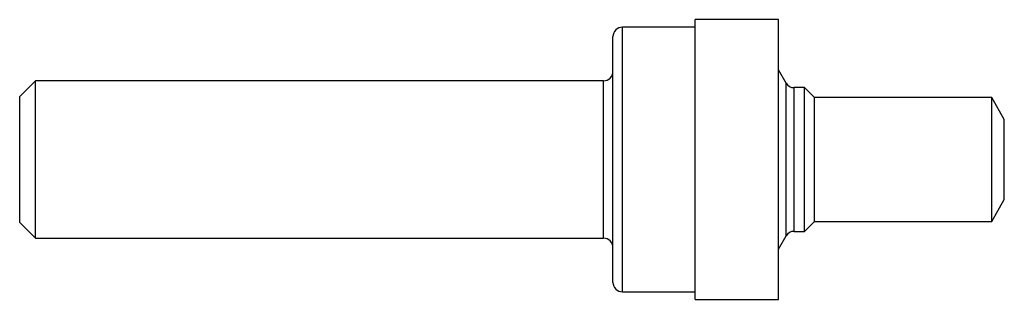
# Model space of a CAD drawing. Header units: inches. Extents: x 0 to 3.12, y -0.44 to 0.44.
import ezdxf

# ---------------------------------------------------------------- set-up
doc = ezdxf.new("R2010")
doc.units = ezdxf.units.IN
doc.header["$MEASUREMENT"] = 0

msp = doc.modelspace()

# ---------------------------------------------------------------- linework, layer by layer
at = {"color": 7, "linetype": 'Continuous', "lineweight": 25}
for p, q in [((2.404, 0.444), (2.14, 0.444)), ((2.14, -0.444), (2.14, 0.444)), ((2.404, -0.444), (2.404, 0.444)), ((2.14, 0.42), (1.91, 0.42)), ((1.91, -0.42), (1.91, 0.42)), ((1.88, -0.39), (1.88, 0.39)), ((2.4285, 0.2426), (2.404, 0.285)), ((0.05, 0.2498), (0, 0.1998)), ((1.85, 0.2498), (0.05, 0.2498)), ((0.05, -0.2498), (0.05, 0.2498)), ((1.85, -0.2498), (1.85, 0.2498)), ((2.4285, -0.2426), (2.4285, 0.2426)), ((2.487, 0.2281), (2.4536, 0.2281)), ((2.4536, -0.2281), (2.4536, 0.2281)), ((2.5186, 0.1965), (2.487, 0.2281)), ((2.487, -0.2281), (2.487, 0.2281)), ((0, -0.1998), (0, 0.1998)), ((3.08, 0.1965), (2.5186, 0.1965)), ((2.5186, -0.1965), (2.5186, 0.1965)), ((3.12, 0.1272), (3.08, 0.1965)), ((3.08, -0.1965), (3.08, 0.1965)), ((3.12, -0.1272), (3.12, 0.1272)), ((3.08, -0.1965), (3.12, -0.1272)), ((0, -0.1998), (0.05, -0.2498)), ((2.487, -0.2281), (2.5186, -0.1965)), ((2.5186, -0.1965), (3.08, -0.1965)), ((2.404, -0.285), (2.4285, -0.2426)), ((2.4536, -0.2281), (2.487, -0.2281)), ((0.05, -0.2498), (1.85, -0.2498)), ((1.91, -0.42), (2.14, -0.42)), ((2.14, -0.444), (2.404, -0.444))]:
    msp.add_line(p, q, dxfattribs=at)
for centre, radius, start, end in [((1.91, 0.39), 0.03, 90, 180), ((1.85, 0.2798), 0.03, 270, 0), ((2.4536, 0.2571), 0.029, 210, 270), ((2.4536, -0.2571), 0.029, 90, 150), ((1.85, -0.2798), 0.03, 0, 90), ((1.91, -0.39), 0.03, 180, 270)]:
    msp.add_arc(centre, radius, start, end, dxfattribs=at)

doc.saveas('drawing.dxf')
